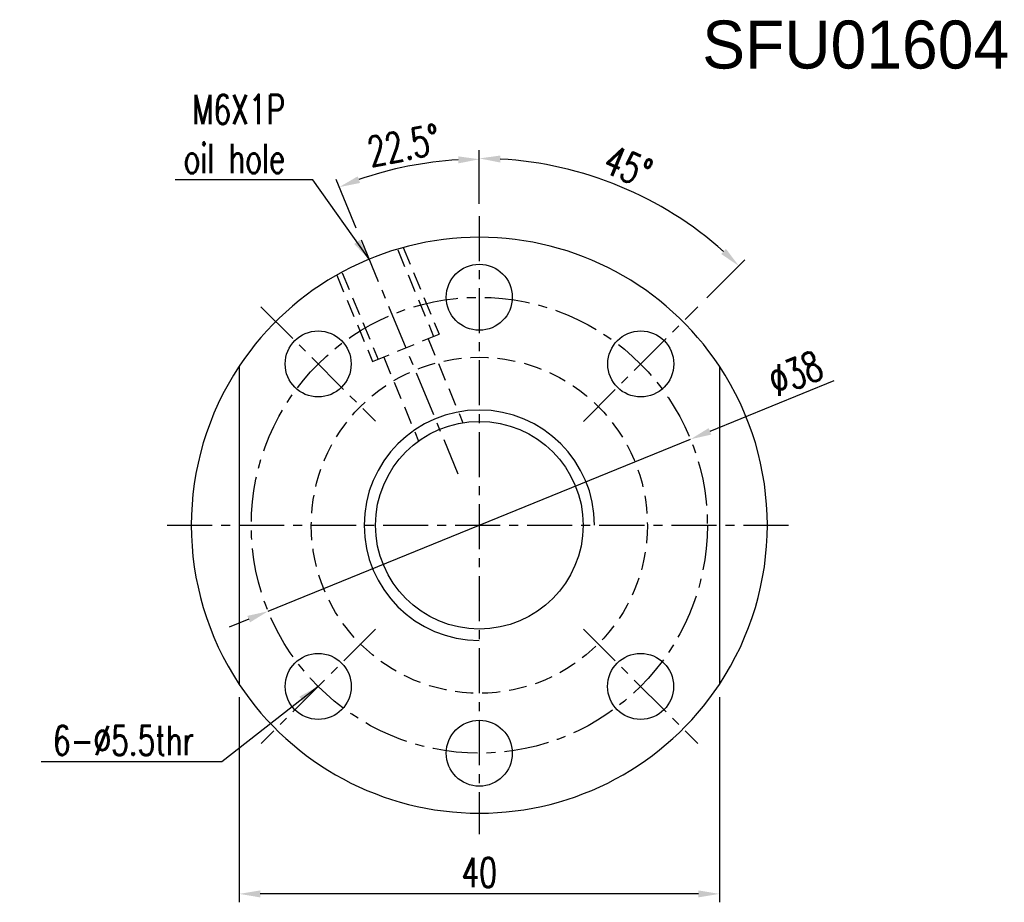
# Model space of a CAD drawing. Extents: x 21 to 593, y 41 to 119.
# Tile 1 of 53: x 21 to 103, y 45 to 119. Entities that reach past the tile are written whole.
import ezdxf

# ---------------------------------------------------------------- set-up
doc = ezdxf.new("R2010")
doc.units = 0
doc.header["$LTSCALE"] = 3
doc.header["$MEASUREMENT"] = 0
doc.header["$PDMODE"] = 1
doc.linetypes.add('CENTER', pattern=[2, 1.25, -0.25, 0.25, -0.25])
doc.linetypes.add('DASHED', pattern=[0.75, 0.5, -0.25])
doc.layers.get('DEFPOINTS').update_dxf_attribs({"linetype": 'CONTINUOUS'})
for name, color, linetype in [('CL', 1, 'CENTER'), ('DIM', 4, 'CONTINUOUS'), ('HID', 2, 'DASHED'), ('OUT', 3, 'CONTINUOUS')]:
    doc.layers.add(name, color=color, linetype=linetype)
doc.styles.add('DIM-7', font='SIMPLEX.shx', dxfattribs={"width": 0.7, "bigfont": 'chineset.shx'})
doc.dimstyles.new('CNS', dxfattribs={"dimtxt": 3.5, "dimasz": 2.5, "dimexe": 1, "dimexo": 1.5, "dimgap": 0.09, "dimtad": 0, "dimdsep": 46, "dimtxsty": 'DIM-7', "dimcen": 0.09, "dimclrd": 1, "dimclre": 1, "dimclrt": 4, "dimadec": 0, "dimazin": 0, "dimtfac": 1, "dimtix": 1, "dimtmove": 2, "dimatfit": 3, "dimfxl": 1, "dimtvp": 0.971429, "dimtolj": 1, "dimarcsym": 0})

# ---------------------------------------------------------------- blocks, each defined once
blk = doc.blocks.new('*D5')
at = {"layer": 'DEFPOINTS', "color": 0, "transparency": 16777216}
for p in [(39.071, 63.198), (79.071, 63.198), (39.071, 45.739)]:
    blk.add_point(p, dxfattribs=at)
at = {"layer": 'DIM', "color": 4, "lineweight": -2, "transparency": 16777216}
for p, q in [((39.071, 62.148), (39.071, 45.039)), ((79.071, 62.148), (79.071, 45.039)), ((77.321, 45.739), (40.821, 45.739))]:
    blk.add_line(p, q, dxfattribs=at)
at = {"layer": 'DIM', "color": 4, "transparency": 16777216}
for points in [[(40.821, 46.03), (40.821, 45.447), (39.071, 45.739)], [(77.321, 46.03), (77.321, 45.447), (79.071, 45.739)]]:
    blk.add_solid(points, dxfattribs=at)
at = {"layer": 'DIM', "color": 4, "transparency": 16777216, "insert": (59.071, 47.524), "char_height": 2.45, "attachment_point": 5, "style": 'DIM-7'}
blk.add_mtext('\\A1;40', dxfattribs=at)
blk = doc.blocks.new('*D6')
at = {"layer": 'DEFPOINTS', "color": 0, "transparency": 16777216}
for p in [(55.09, 106.706), (59.071, 102.215), (49.217, 100.254), (57.292, 80.761), (59.071, 48.465)]:
    blk.add_point(p, dxfattribs=at)
at = {"layer": 'DIM', "color": 4, "lineweight": -2, "transparency": 16777216}
for p, q in [((59.071, 103.265), (59.071, 107.667)), ((48.816, 101.225), (47.131, 105.292))]:
    blk.add_line(p, q, dxfattribs=at)
blk.add_arc((59.071, 76.465), 30.502, 93.28768, 109.21232, dxfattribs=at)
at = {"layer": 'DIM', "color": 4, "transparency": 16777216}
for points in [[(57.314, 107.208), (57.331, 106.625), (59.071, 106.967)], [(49.138, 104.995), (48.93, 105.541), (47.399, 104.645)]]:
    blk.add_solid(points, dxfattribs=at)
at = {"layer": 'DIM', "color": 4, "transparency": 16777216, "insert": (52.773, 108.131), "char_height": 2.45, "attachment_point": 5, "rotation": 11.25, "style": 'DIM-7'}
blk.add_mtext('\\A1;22.5°', dxfattribs=at)
blk = doc.blocks.new('*D7')
at = {"layer": 'DEFPOINTS', "color": 0, "transparency": 16777216}
for p in [(76.669, 83.63), (41.474, 69.299)]:
    blk.add_point(p, dxfattribs=at)
at = {"layer": 'DIM', "color": 4, "lineweight": -2, "transparency": 16777216}
for p, q in [((88.615, 88.494), (78.289, 84.29)), ((41.474, 69.299), (76.669, 83.63)), ((39.853, 68.64), (38.233, 67.98))]:
    blk.add_line(p, q, dxfattribs=at)
at = {"layer": 'DIM', "color": 4, "transparency": 16777216}
for points in [[(78.179, 84.56), (78.399, 84.02), (76.669, 83.63)], [(39.743, 68.91), (39.963, 68.369), (41.474, 69.299)]]:
    blk.add_solid(points, dxfattribs=at)
at = {"layer": 'DIM', "color": 4, "transparency": 16777216, "insert": (85.419, 89.12), "char_height": 2.45, "attachment_point": 5, "rotation": 22.15486, "style": 'DIM-7'}
blk.add_mtext('\\A1;∅38', dxfattribs=at)
blk = doc.blocks.new('*D9')
at = {"layer": 'DEFPOINTS', "color": 0, "transparency": 16777216}
for p in [(74.363, 102.94), (59.071, 102.215), (77.285, 94.667), (67.739, 85.122), (59.071, 48.465)]:
    blk.add_point(p, dxfattribs=at)
at = {"layer": 'DIM', "color": 4, "lineweight": -2, "transparency": 16777216}
for p, q in [((59.071, 103.265), (59.071, 107.737)), ((78.027, 95.41), (81.192, 98.575))]:
    blk.add_line(p, q, dxfattribs=at)
blk.add_arc((59.071, 76.454), 30.583, 48.27898, 86.72102, dxfattribs=at)
at = {"layer": 'DIM', "color": 4, "transparency": 16777216}
for points in [[(60.812, 106.696), (60.829, 107.279), (59.071, 107.037)], [(79.625, 99.493), (79.224, 99.069), (80.697, 98.08)]]:
    blk.add_solid(points, dxfattribs=at)
at = {"layer": 'DIM', "color": 4, "transparency": 16777216, "insert": (71.458, 106.359), "char_height": 2.45, "attachment_point": 5, "rotation": 337.5, "style": 'DIM-7'}
blk.add_mtext('\\A1;45°', dxfattribs=at)

msp = doc.modelspace()

# ---------------------------------------------------------------- linework, layer by layer
at = {"layer": 'CL', "color": 7}
for p, q in [((59.071, 102.215), (59.071, 50.715)), ((49.217, 100.254), (57.292, 80.761)), ((40.869, 94.678), (50.414, 85.132)), ((67.739, 85.122), (77.285, 94.667)), ((33.071, 76.465), (85.071, 76.465)), ((50.425, 67.808), (40.879, 58.262)), ((67.739, 67.808), (77.285, 58.262))]:
    msp.add_line(p, q, dxfattribs=at)
msp.add_circle((59.071, 76.465), 19, dxfattribs=at)
at = {"layer": 'DIM', "color": 7}
for radius, start, end in [(24, 146.44269, 213.55731), (24, 326.44269, 33.55731), (9.6, 0, 270)]:
    msp.add_arc((59.071, 76.465), radius, start, end, dxfattribs=at)
at = {"layer": 'HID', "color": 7}
for p, q in [((52.269, 99.421), (55.258, 92.203)), ((52.731, 99.612), (55.72, 92.395)), ((47.187, 97.316), (50.177, 90.099)), ((47.649, 97.507), (50.639, 90.29)), ((50.177, 90.099), (55.72, 92.395)), ((54.796, 92.012), (57.699, 85.005)), ((51.101, 90.481), (54.003, 83.474))]:
    msp.add_line(p, q, dxfattribs=at)
msp.add_circle((59.071, 76.465), 14, dxfattribs=at)
at = {"layer": 'OUT', "color": 7}
for p, q in [((39.071, 89.731), (39.071, 63.198)), ((79.071, 89.731), (79.071, 63.198))]:
    msp.add_line(p, q, dxfattribs=at)
for centre, radius in [((59.071, 95.465), 2.75), ((45.642, 89.905), 2.75), ((72.522, 89.905), 2.75), ((59.071, 76.465), 8.65), ((45.652, 63.035), 2.75), ((72.512, 63.035), 2.75), ((59.071, 57.465), 2.75)]:
    msp.add_circle(centre, radius, dxfattribs=at)
for start, end in [(33.55731, 146.44269), (213.55731, 326.44269)]:
    msp.add_arc((59.071, 76.465), 24, start, end, dxfattribs=at)

# ---------------------------------------------------------------- texts
at = {"layer": 'DIM', "color": 0}
msp.add_text('SFU01604', height=4, dxfattribs=at).set_placement((77.644, 114.529))
at = {"layer": 'DIM', "color": 7, "char_height": 2.45, "attachment_point": 9, "style": 'DIM-7'}
for s, insert in [('\\A1;M6X1P\\Poil hole', (42.878, 105.808)), ('6-%%C5.5thr', (35.304, 57.303))]:
    msp.add_mtext(s, dxfattribs=dict(at, insert=insert))

# ---------------------------------------------------------------- dimensions: what is measured, and where the dimension line sits
at = {"layer": 'DIM', "color": 7}
for base, line1, override, picture, middle in [((55.09, 106.706), ((49.217, 100.254), (57.292, 80.761)), {"dimscale": 0.7, "dimgap": 0.8, "dimtad": 1, "dimclrd": 4, "dimclre": 4, "dimadec": 1, "dimtp": -0.03, "dimtm": 0.035, "dimtfac": 0.6, "dimtmove": 0}, '*D6', (52.773, 108.131)), ((74.363, 102.94), ((67.739, 85.122), (77.285, 94.667)), {"dimscale": 0.7, "dimgap": 0.8, "dimtad": 1, "dimclrd": 4, "dimclre": 4, "dimtp": -0.03, "dimtm": 0.035, "dimtfac": 0.6, "dimtmove": 0}, '*D9', (71.458, 106.359))]:
    dim = msp.add_angular_dim_2l(base=base, line1=line1, line2=((59.071, 102.215), (59.071, 48.465)), dimstyle='CNS', override=override, dxfattribs=at)
    dim.commit()
    dim.dimension.update_dxf_attribs({"geometry": picture, "text_midpoint": middle})
dim = msp.add_diameter_dim_2p(p1=(41.474, 69.299), p2=(76.669, 83.63), dimstyle='CNS', override={"dimscale": 0.7, "dimgap": 0.8, "dimtad": 1, "dimclrd": 4, "dimclre": 4, "dimtp": -0.03, "dimtm": 0.035, "dimtfac": 0.6, "dimtmove": 0}, dxfattribs=at)
dim.commit()
dim.dimension.update_dxf_attribs({"geometry": '*D7', "text_midpoint": (86.092, 87.467), "dimtype": 163})
dim = msp.add_linear_dim(base=(39.071, 45.739), p1=(79.071, 63.198), p2=(39.071, 63.198), angle=180, dimstyle='CNS', override={"dimscale": 0.7, "dimgap": 0.8, "dimtad": 1, "dimclrd": 4, "dimclre": 4, "dimtp": -0.03, "dimtm": 0.035, "dimtfac": 0.6, "dimtmove": 0}, dxfattribs=at)
dim.commit()
dim.dimension.update_dxf_attribs({"geometry": '*D5', "text_midpoint": (59.071, 47.524)})

# ---------------------------------------------------------------- leaders
at = {"layer": 'DIM', "color": 7, "annotation_type": 0, "has_hookline": 1, "hookline_direction": 1}
for points, text_width in [([(49.887, 98.638), (45.188, 105.248), (43.438, 105.248)], 9.147), ([(45.631, 63.035), (37.614, 56.743), (35.864, 56.743)], 12.74)]:
    msp.add_leader(points, dimstyle='CNS', override={"dimscale": 0.7, "dimgap": 0.8, "dimtad": 1, "dimclrd": 4, "dimclre": 4, "dimtp": -0.03, "dimtm": 0.035, "dimtfac": 0.6, "dimtmove": 0}, dxfattribs=dict(at, text_width=text_width))

doc.saveas('drawing.dxf')
